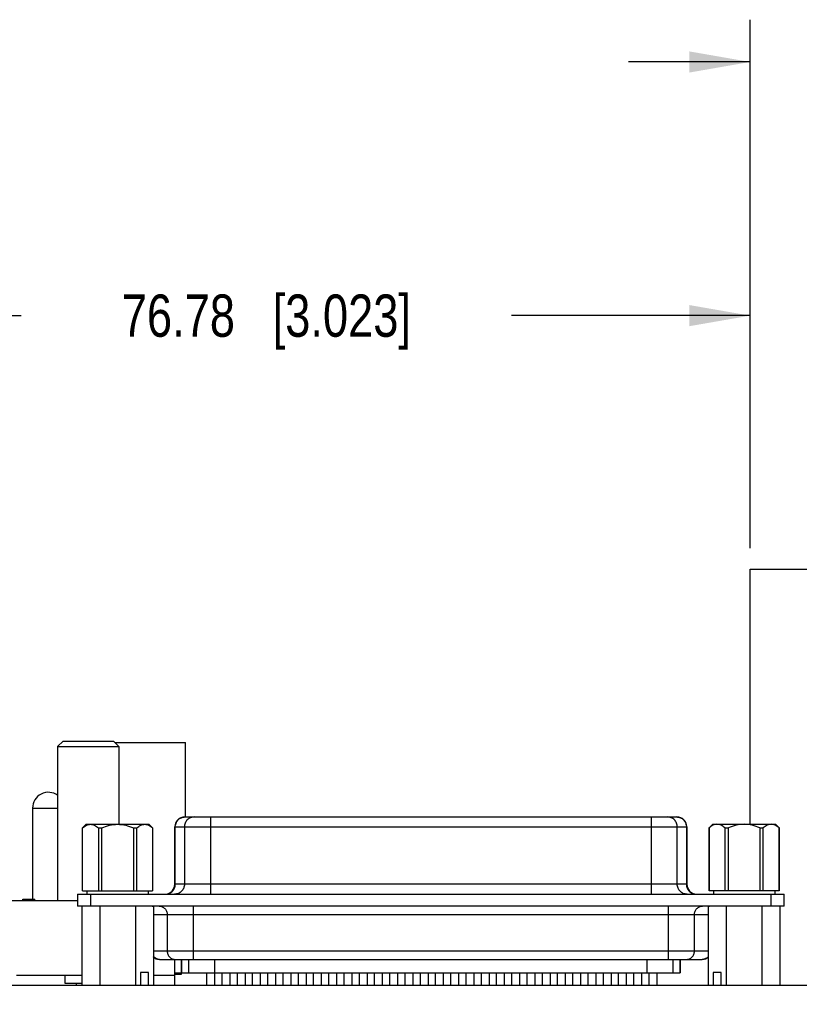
# Model space of a CAD drawing. Header units: inches. Extents: x 0 to 34, y 0 to 22.
# Tile 8 of 38: x 23.7 to 26, y 7.6 to 10.5. Entities that reach past the tile are written whole.
import ezdxf

# ---------------------------------------------------------------- set-up
doc = ezdxf.new("R2010")
doc.units = ezdxf.units.IN
doc.header["$LTSCALE"] = 1.87
doc.header["$MEASUREMENT"] = 0
doc.layers.get('0').update_dxf_attribs({"linetype": 'CONTINUOUS'})
doc.layers.add('DIMENSIONS', color=7, linetype='CONTINUOUS')
doc.styles.get("Standard").update_dxf_attribs({"font": 'txt', "width": 0.8})
doc.dimstyles.new('DIMSTYLE_2', dxfattribs={"dimtxt": 0.125, "dimasz": 0.18, "dimexe": 0.125, "dimexo": 0.0625, "dimgap": 0.0625, "dimtad": 0, "dimtih": 1, "dimtoh": 1, "dimzin": 0, "dimdsep": 46, "dimtxsty": 'STANDARD', "dimblk": '_FILLED', "dimblk1": '_FILLED', "dimblk2": '_FILLED', "dimcen": 0.09, "dimazin": 0, "dimtp": 0.01, "dimtm": 0.01, "dimtfac": 1, "dimtofl": 0, "dimtmove": 0, "dimatfit": 3, "dimldrblk": '_FILLED', "dimfxl": 1, "dimtolj": 1, "dimtzin": 0, "dimarcsym": 0})

# ---------------------------------------------------------------- blocks, each defined once
blk = doc.blocks.new('_FILLED')
at = {"color": 0, "linetype": 'BYBLOCK'}
blk.add_solid([(0, 0), (-1, 0.174), (-1, -0.174)], dxfattribs=at)
blk = doc.blocks.new('*D26')
at = {"layer": 'DIMENSIONS', "color": 2, "linetype": 'CONTINUOUS'}
for p, q in [((26.7835, 8.8645), (28.6193, 8.8645)), ((28.4943, 8.8645), (28.4943, 7.8207)), ((28.4943, 6.5268), (28.4943, 7.5707)), ((25.7048, 6.5268), (28.6193, 6.5268))]:
    blk.add_line(p, q, dxfattribs=at)
at = {"layer": 'DIMENSIONS', "color": 2, "linetype": 'CONTINUOUS', "xscale": 0.18, "yscale": 0.18, "zscale": 0.18}
for p, rotation in [((28.4943, 8.8645), 90), ((28.4943, 6.5268), 270)]:
    blk.add_blockref('_FILLED', p, dxfattribs=dict(at, rotation=rotation))
at = {"layer": 'DIMENSIONS', "color": 2, "linetype": 'CONTINUOUS', "insert": (28.4943, 7.7582), "char_height": 0.125, "width": 1.525, "attachment_point": 2, "line_spacing_factor": 0.9}
blk.add_mtext('(59.38{\\ftxt.shx;\\W1.000000;\\H0.125000; }[2.338])', dxfattribs=at)
blk = doc.blocks.new('*D28')
at = {"layer": 'DIMENSIONS', "color": 2, "linetype": 'CONTINUOUS'}
for p, q in [((25.8591, 8.9152), (25.8591, 10.4777)), ((26.8315, 8.9152), (26.8315, 10.4777)), ((25.8591, 10.3527), (25.4991, 10.3527)), ((26.8315, 10.3527), (27.2242, 10.3527))]:
    blk.add_line(p, q, dxfattribs=at)
at = {"layer": 'DIMENSIONS', "color": 2, "linetype": 'CONTINUOUS', "xscale": 0.18, "yscale": 0.18, "zscale": 0.18}
blk.add_blockref('_FILLED', (25.8591, 10.3527), dxfattribs=at)
at = {"layer": 'DIMENSIONS', "color": 2, "linetype": 'CONTINUOUS', "xscale": 0.18, "yscale": 0.18, "zscale": 0.18, "rotation": 180}
blk.add_blockref('_FILLED', (26.8315, 10.3527), dxfattribs=at)
at = {"layer": 'DIMENSIONS', "color": 2, "linetype": 'CONTINUOUS', "insert": (27.2867, 10.4152), "char_height": 0.125, "width": 1.225, "attachment_point": 1, "line_spacing_factor": 0.9}
blk.add_mtext('24.70{\\ftxt.shx;\\W1.000000;\\H0.125000; }[.972]', dxfattribs=at)
blk = doc.blocks.new('*D29')
at = {"layer": 'DIMENSIONS', "color": 2, "linetype": 'CONTINUOUS'}
for p, q in [((22.8363, 7.6843), (22.8363, 9.7277)), ((25.8591, 8.9152), (25.8591, 9.7277)), ((22.8363, 9.6027), (23.7041, 9.6027)), ((25.8591, 9.6027), (25.1541, 9.6027))]:
    blk.add_line(p, q, dxfattribs=at)
at = {"layer": 'DIMENSIONS', "color": 2, "linetype": 'CONTINUOUS', "xscale": 0.18, "yscale": 0.18, "zscale": 0.18, "rotation": 180}
blk.add_blockref('_FILLED', (22.8363, 9.6027), dxfattribs=at)
at = {"layer": 'DIMENSIONS', "color": 2, "linetype": 'CONTINUOUS', "xscale": 0.18, "yscale": 0.18, "zscale": 0.18}
blk.add_blockref('_FILLED', (25.8591, 9.6027), dxfattribs=at)
at = {"layer": 'DIMENSIONS', "color": 2, "linetype": 'CONTINUOUS', "insert": (24.4291, 9.6652), "char_height": 0.125, "width": 1.325, "attachment_point": 2, "line_spacing_factor": 0.9}
blk.add_mtext('76.78{\\ftxt.shx;\\W1.000000;\\H0.125000; }[3.023]', dxfattribs=at)

msp = doc.modelspace()

# ---------------------------------------------------------------- linework, layer by layer
at = {"color": 7, "linetype": 'CONTINUOUS'}
for p, q in [((25.8591, 8.0988), (25.8591, 8.8527)), ((25.8591, 8.8527), (26.8315, 8.8527)), ((23.8121, 8.3291), (23.8279, 8.3448)), ((23.8121, 8.3291), (23.8121, 7.8724)), ((23.8121, 8.3291), (23.9932, 8.3291)), ((23.8279, 8.3448), (23.9775, 8.3448)), ((23.9932, 8.3291), (23.9775, 8.3448)), ((23.9814, 8.3409), (24.1901, 8.3409)), ((23.9932, 8.3291), (23.9932, 8.0988)), ((24.1901, 8.1204), (24.1901, 8.3409)), ((23.7378, 8.1465), (23.7378, 7.8775)), ((23.7378, 8.1465), (23.8121, 8.1465)), ((23.8857, 8.0878), (23.8968, 8.0988)), ((23.8968, 8.0988), (24.0818, 8.0988)), ((24.0818, 8.0988), (24.0928, 8.0878)), ((24.1881, 8.1204), (25.6425, 8.1204)), ((24.2644, 7.8921), (24.2644, 8.1204)), ((25.5662, 8.1204), (25.5662, 7.8921)), ((25.7487, 8.0988), (25.7377, 8.0878)), ((25.7487, 8.0988), (25.9338, 8.0988)), ((25.9448, 8.0878), (25.9338, 8.0988)), ((23.8857, 7.9019), (23.8857, 8.0878)), ((23.8857, 8.0878), (23.8859, 8.0878)), ((23.8859, 7.9019), (23.8859, 8.0878)), ((23.9324, 8.0878), (23.9324, 7.9019)), ((23.9324, 8.0878), (23.9428, 8.0878)), ((23.9428, 7.9019), (23.9428, 8.0878)), ((24.0358, 8.0878), (24.0358, 7.9019)), ((24.0358, 8.0878), (24.0462, 8.0878)), ((24.0462, 7.9019), (24.0462, 8.0878)), ((24.0927, 8.0878), (24.0927, 7.9019)), ((24.0928, 8.0878), (24.0928, 7.9019)), ((24.1586, 7.9216), (24.1586, 8.0909)), ((24.1586, 8.0909), (25.672, 8.0909)), ((24.1598, 7.9216), (24.1598, 8.0909)), ((24.1868, 8.0909), (24.1868, 7.9216)), ((25.6437, 7.9216), (25.6437, 8.0909)), ((25.6708, 8.0909), (25.6708, 7.9216)), ((25.672, 8.0909), (25.672, 7.9216)), ((25.7377, 8.0878), (25.7379, 8.0878)), ((25.7377, 8.0878), (25.7377, 7.9019)), ((25.7379, 7.9019), (25.7379, 8.0878)), ((25.7844, 8.0878), (25.7948, 8.0878)), ((25.7844, 8.0878), (25.7844, 7.9019)), ((25.7948, 7.9019), (25.7948, 8.0878)), ((25.8877, 8.0878), (25.8981, 8.0878)), ((25.8877, 8.0878), (25.8877, 7.9019)), ((25.8981, 7.9019), (25.8981, 8.0878)), ((25.9446, 8.0878), (25.9446, 7.9019)), ((25.9448, 7.9019), (25.9448, 8.0878)), ((25.672, 7.9216), (24.1586, 7.9216)), ((23.8712, 7.8921), (23.8712, 7.8567)), ((23.8712, 7.8921), (25.9594, 7.8921)), ((23.8859, 7.9019), (24.0928, 7.9019)), ((23.8987, 7.9019), (23.8987, 7.8921)), ((23.9105, 7.8567), (23.9105, 7.8921)), ((24.0798, 7.9019), (24.0798, 7.8921)), ((25.9448, 7.9019), (25.7379, 7.9019)), ((25.7507, 7.9019), (25.7507, 7.8921)), ((25.92, 7.8921), (25.92, 7.8567)), ((25.9318, 7.9019), (25.9318, 7.8921)), ((25.9594, 7.8567), (25.9594, 7.8921)), ((23.8712, 7.8724), (23.6533, 7.8724)), ((23.709, 7.8724), (23.709, 7.8775)), ((23.709, 7.8775), (23.7444, 7.8775)), ((23.7173, 7.8724), (23.7173, 7.8775)), ((23.7195, 7.8724), (23.7195, 7.8775)), ((23.7444, 7.8724), (23.7444, 7.8775)), ((25.9594, 7.8567), (23.8712, 7.8567)), ((23.8836, 7.8567), (23.8836, 7.6218)), ((23.9364, 7.8567), (23.9364, 7.6218)), ((24.0421, 7.8567), (24.0421, 7.6218)), ((24.095, 7.8547), (24.095, 7.6218)), ((24.095, 7.832), (25.7355, 7.832)), ((24.1359, 7.832), (24.1359, 7.7238)), ((24.2135, 7.6992), (24.2135, 7.8567)), ((25.6171, 7.8567), (25.6171, 7.6992)), ((25.6946, 7.7238), (25.6946, 7.832)), ((25.7355, 7.8547), (25.7355, 7.6218)), ((25.7884, 7.8567), (25.7884, 7.6218)), ((25.8941, 7.8567), (25.8941, 7.6218)), ((25.9469, 7.8567), (25.9469, 7.6218)), ((25.7355, 7.7238), (24.095, 7.7238)), ((24.1127, 7.6992), (25.7178, 7.6992)), ((24.1586, 7.6218), (24.1586, 7.6992)), ((24.1778, 7.6598), (24.1778, 7.6992)), ((24.179, 7.6598), (24.179, 7.6992)), ((24.1992, 7.6992), (24.1992, 7.6598)), ((24.2767, 7.6598), (24.2767, 7.6992)), ((25.5538, 7.6992), (25.5538, 7.6598)), ((25.6314, 7.6598), (25.6314, 7.6992)), ((25.6515, 7.6992), (25.6515, 7.6598)), ((25.6527, 7.6992), (25.6527, 7.6598)), ((24.0568, 7.661), (24.0568, 7.6218)), ((24.0804, 7.661), (24.0568, 7.661)), ((24.0804, 7.6218), (24.0804, 7.661)), ((24.1586, 7.6598), (25.6527, 7.6598)), ((24.1639, 7.6598), (24.1639, 7.6547)), ((24.1689, 7.6598), (24.1689, 7.6547)), ((24.1723, 7.6598), (24.1723, 7.6547)), ((24.1757, 7.6598), (24.1757, 7.6547)), ((24.1774, 7.6598), (24.1774, 7.6547)), ((24.2523, 7.6598), (24.2523, 7.6218)), ((24.2759, 7.6598), (24.2759, 7.6218)), ((24.2974, 7.6598), (24.2974, 7.6218)), ((24.321, 7.6598), (24.321, 7.6218)), ((24.3424, 7.6598), (24.3424, 7.6218)), ((24.3661, 7.6598), (24.3661, 7.6218)), ((24.3875, 7.6598), (24.3875, 7.6218)), ((24.4111, 7.6598), (24.4111, 7.6218)), ((24.4326, 7.6598), (24.4326, 7.6218)), ((24.4562, 7.6598), (24.4562, 7.6218)), ((24.4777, 7.6598), (24.4777, 7.6218)), ((24.5013, 7.6598), (24.5013, 7.6218)), ((24.5228, 7.6598), (24.5228, 7.6218)), ((24.5464, 7.6598), (24.5464, 7.6218)), ((24.5678, 7.6598), (24.5678, 7.6218)), ((24.5915, 7.6598), (24.5915, 7.6218)), ((24.6129, 7.6598), (24.6129, 7.6218)), ((24.6365, 7.6598), (24.6365, 7.6218)), ((24.658, 7.6598), (24.658, 7.6218)), ((24.6816, 7.6598), (24.6816, 7.6218)), ((24.7031, 7.6598), (24.7031, 7.6218)), ((24.7267, 7.6598), (24.7267, 7.6218)), ((24.7481, 7.6598), (24.7481, 7.6218)), ((24.7718, 7.6598), (24.7718, 7.6218)), ((24.7932, 7.6598), (24.7932, 7.6218)), ((24.8168, 7.6598), (24.8168, 7.6218)), ((24.8383, 7.6598), (24.8383, 7.6218)), ((24.8619, 7.6598), (24.8619, 7.6218)), ((24.8834, 7.6598), (24.8834, 7.6218)), ((24.907, 7.6598), (24.907, 7.6218)), ((24.9285, 7.6598), (24.9285, 7.6218)), ((24.9521, 7.6598), (24.9521, 7.6218)), ((24.9735, 7.6598), (24.9735, 7.6218)), ((24.9972, 7.6598), (24.9972, 7.6218)), ((25.0186, 7.6598), (25.0186, 7.6218)), ((25.0422, 7.6598), (25.0422, 7.6218)), ((25.0637, 7.6598), (25.0637, 7.6218)), ((25.0873, 7.6598), (25.0873, 7.6218)), ((25.1088, 7.6598), (25.1088, 7.6218)), ((25.1324, 7.6598), (25.1324, 7.6218)), ((25.1539, 7.6598), (25.1539, 7.6218)), ((25.1775, 7.6598), (25.1775, 7.6218)), ((25.1989, 7.6598), (25.1989, 7.6218)), ((25.2226, 7.6598), (25.2226, 7.6218)), ((25.244, 7.6598), (25.244, 7.6218)), ((25.2676, 7.6598), (25.2676, 7.6218)), ((25.2891, 7.6598), (25.2891, 7.6218)), ((25.3127, 7.6598), (25.3127, 7.6218)), ((25.3342, 7.6598), (25.3342, 7.6218)), ((25.3578, 7.6598), (25.3578, 7.6218)), ((25.3793, 7.6598), (25.3793, 7.6218)), ((25.4029, 7.6598), (25.4029, 7.6218)), ((25.4243, 7.6598), (25.4243, 7.6218)), ((25.448, 7.6598), (25.448, 7.6218)), ((25.4694, 7.6598), (25.4694, 7.6218)), ((25.493, 7.6598), (25.493, 7.6218)), ((25.5145, 7.6598), (25.5145, 7.6218)), ((25.5381, 7.6598), (25.5381, 7.6218)), ((25.5596, 7.6598), (25.5596, 7.6218)), ((25.5832, 7.6598), (25.5832, 7.6218)), ((25.7738, 7.661), (25.7502, 7.661)), ((25.7502, 7.661), (25.7502, 7.6218)), ((25.7738, 7.6218), (25.7738, 7.661)), ((23.8836, 7.6519), (23.6907, 7.6519)), ((23.8346, 7.6283), (23.8346, 7.6519)), ((23.8836, 7.6283), (23.8346, 7.6283)), ((23.8672, 7.6283), (23.8672, 7.6218)), ((24.1586, 7.6519), (24.095, 7.6519)), ((24.1774, 7.6547), (24.1586, 7.6547))]:
    msp.add_line(p, q, dxfattribs=at)
at = {"color": 3, "linetype": 'CONTINUOUS'}
msp.add_line((26.9353, 7.6218), (22.8953, 7.6218), dxfattribs=at)
at = {"color": 7, "linetype": 'CONTINUOUS'}
for centre, radius, start, end in [((23.7846, 8.1465), 0.0468, 53.5557, 180), ((24.1881, 8.0909), 0.0295, 90, 180), ((25.6425, 8.0909), 0.0295, 0, 90), ((24.129, 7.9216), 0.0295, 273.1654, 360), ((25.7015, 7.9216), 0.0295, 180, 266.8346), ((24.1127, 7.7238), 0.0246, 223.251, 270), ((25.7178, 7.7238), 0.0246, 270, 316.6919)]:
    msp.add_arc(centre, radius, start, end, dxfattribs=at)
for centre, ratio, start_param, end_param in [((24.0875, 7.832), 0.777862, -0.401642, 0), ((25.743, 7.832), 0.7781, 0, 0.402163)]:
    msp.add_ellipse(centre, major_axis=(0, 0.0246), ratio=ratio, start_param=start_param, end_param=end_param, dxfattribs=at)
for points, knots in [([(23.8859, 8.0878), (23.8894, 8.0908), (23.8948, 8.095), (23.903, 8.0982), (23.9071, 8.0988), (23.9092, 8.0988)], [0, 0, 0, 0, 0.52857, 0.76941, 1, 1, 1, 1]), ([(23.9092, 8.0988), (23.9112, 8.0988), (23.9153, 8.0982), (23.9235, 8.095), (23.929, 8.0908), (23.9324, 8.0878)], [0, 0, 0, 0, 0.230584, 0.471417, 1, 1, 1, 1]), ([(23.9428, 8.0878), (23.9501, 8.091), (23.9652, 8.0966), (23.9813, 8.0988), (23.9893, 8.0988)], [0, 0, 0, 0, 0.500207, 1, 1, 1, 1]), ([(23.9893, 8.0988), (23.9973, 8.0988), (24.0134, 8.0966), (24.0285, 8.091), (24.0358, 8.0878)], [0, 0, 0, 0, 0.499789, 1, 1, 1, 1]), ([(24.0462, 8.0878), (24.0496, 8.0908), (24.0551, 8.095), (24.0633, 8.0982), (24.0674, 8.0988), (24.0694, 8.0988)], [0, 0, 0, 0, 0.52857, 0.76941, 1, 1, 1, 1]), ([(24.0694, 8.0988), (24.0714, 8.0988), (24.0756, 8.0982), (24.0838, 8.095), (24.0892, 8.0908), (24.0927, 8.0878)], [0, 0, 0, 0, 0.230584, 0.471417, 1, 1, 1, 1]), ([(24.1598, 8.0909), (24.1598, 8.0947), (24.1613, 8.1025), (24.1677, 8.1123), (24.1774, 8.1189), (24.1851, 8.1204), (24.1888, 8.1204)], [0, 0, 0, 0, 0.251797, 0.5025, 0.75174, 1, 1, 1, 1]), ([(24.2159, 8.1204), (24.2121, 8.1204), (24.2045, 8.1189), (24.1948, 8.1123), (24.1883, 8.1025), (24.1868, 8.0947), (24.1868, 8.0909)], [0, 0, 0, 0, 0.24826, 0.4975, 0.748203, 1, 1, 1, 1]), ([(25.6437, 8.0909), (25.6437, 8.0947), (25.6422, 8.1025), (25.6358, 8.1123), (25.6261, 8.1189), (25.6184, 8.1204), (25.6146, 8.1204)], [0, 0, 0, 0, 0.251797, 0.5025, 0.75174, 1, 1, 1, 1]), ([(25.6417, 8.1204), (25.6455, 8.1204), (25.6532, 8.1189), (25.6628, 8.1123), (25.6693, 8.1025), (25.6708, 8.0947), (25.6708, 8.0909)], [0, 0, 0, 0, 0.24826, 0.4975, 0.748203, 1, 1, 1, 1]), ([(25.7611, 8.0988), (25.7591, 8.0988), (25.755, 8.0982), (25.7468, 8.095), (25.7413, 8.0908), (25.7379, 8.0878)], [0, 0, 0, 0, 0.23057, 0.471396, 1, 1, 1, 1]), ([(25.7844, 8.0878), (25.7809, 8.0908), (25.7755, 8.095), (25.7673, 8.0982), (25.7632, 8.0988), (25.7611, 8.0988)], [0, 0, 0, 0, 0.528584, 0.76942, 1, 1, 1, 1]), ([(25.8413, 8.0988), (25.8333, 8.0988), (25.8172, 8.0966), (25.8021, 8.091), (25.7948, 8.0878)], [0, 0, 0, 0, 0.499775, 1, 1, 1, 1]), ([(25.8877, 8.0878), (25.8804, 8.091), (25.8653, 8.0966), (25.8493, 8.0988), (25.8413, 8.0988)], [0, 0, 0, 0, 0.500235, 1, 1, 1, 1]), ([(25.9214, 8.0988), (25.9194, 8.0988), (25.9152, 8.0982), (25.907, 8.095), (25.9016, 8.0908), (25.8981, 8.0878)], [0, 0, 0, 0, 0.23057, 0.471396, 1, 1, 1, 1]), ([(25.9446, 8.0878), (25.9412, 8.0908), (25.9357, 8.095), (25.9275, 8.0982), (25.9234, 8.0988), (25.9214, 8.0988)], [0, 0, 0, 0, 0.528584, 0.76942, 1, 1, 1, 1]), ([(24.1307, 7.8921), (24.1345, 7.8921), (24.1421, 7.8936), (24.1518, 7.9002), (24.1583, 7.91), (24.1598, 7.9178), (24.1598, 7.9216)], [0, 0, 0, 0, 0.24826, 0.4975, 0.748203, 1, 1, 1, 1]), ([(24.1868, 7.9216), (24.1868, 7.9178), (24.1853, 7.91), (24.1789, 7.9002), (24.1692, 7.8936), (24.1615, 7.8921), (24.1578, 7.8921)], [0, 0, 0, 0, 0.251797, 0.5025, 0.75174, 1, 1, 1, 1]), ([(25.6728, 7.8921), (25.669, 7.8921), (25.6613, 7.8936), (25.6517, 7.9002), (25.6452, 7.91), (25.6437, 7.9178), (25.6437, 7.9216)], [0, 0, 0, 0, 0.24826, 0.4975, 0.748203, 1, 1, 1, 1]), ([(25.6708, 7.9216), (25.6708, 7.9178), (25.6723, 7.91), (25.6787, 7.9002), (25.6884, 7.8936), (25.6961, 7.8921), (25.6999, 7.8921)], [0, 0, 0, 0, 0.251797, 0.5025, 0.75174, 1, 1, 1, 1]), ([(24.1117, 7.8567), (24.1149, 7.8567), (24.1213, 7.8554), (24.1293, 7.8499), (24.1347, 7.8417), (24.1359, 7.8352), (24.1359, 7.832)], [0, 0, 0, 0, 0.24826, 0.4975, 0.748203, 1, 1, 1, 1]), ([(25.6946, 7.832), (25.6946, 7.8352), (25.6959, 7.8417), (25.7012, 7.8499), (25.7093, 7.8554), (25.7157, 7.8567), (25.7188, 7.8567)], [0, 0, 0, 0, 0.251797, 0.5025, 0.75174, 1, 1, 1, 1]), ([(24.1359, 7.7238), (24.1359, 7.7206), (24.1372, 7.7141), (24.1426, 7.706), (24.1506, 7.7005), (24.157, 7.6992), (24.1602, 7.6992)], [0, 0, 0, 0, 0.251797, 0.5025, 0.75174, 1, 1, 1, 1]), ([(25.6704, 7.6992), (25.6735, 7.6992), (25.6799, 7.7005), (25.688, 7.706), (25.6934, 7.7141), (25.6946, 7.7206), (25.6946, 7.7238)], [0, 0, 0, 0, 0.24826, 0.4975, 0.748203, 1, 1, 1, 1]), ([(24.1135, 7.6992), (24.11, 7.6992), (24.1028, 7.7008), (24.0971, 7.7054), (24.0948, 7.7081)], [0, 0, 0, 0, 0.498785, 1, 1, 1, 1]), ([(25.7357, 7.7081), (25.7335, 7.7053), (25.7277, 7.7008), (25.7206, 7.6992), (25.717, 7.6992)], [0, 0, 0, 0, 0.501213, 1, 1, 1, 1])]:
    msp.add_open_spline(points, degree=3, knots=knots, dxfattribs=at)

# ---------------------------------------------------------------- dimensions: what is measured, and where the dimension line sits
at = {"layer": 'DIMENSIONS', "color": 2, "linetype": 'CONTINUOUS'}
for base, p1, p2, picture, middle in [((25.8591, 10.3527), (26.8315, 8.8527), (25.8591, 8.8527), '*D28', (27.8992, 10.3527)), ((22.8363, 9.6027), (25.8591, 8.8527), (22.8363, 7.6218), '*D29', (24.4291, 9.6027))]:
    dim = msp.add_linear_dim(base=base, p1=p1, p2=p2, angle=180, dimstyle='DIMSTYLE_2', dxfattribs=at)
    dim.commit()
    dim.dimension.update_dxf_attribs({"geometry": picture, "text_midpoint": middle, "dimtype": 160})
dim = msp.add_linear_dim(base=(28.4943, 8.8645), p1=(25.6423, 6.5268), p2=(26.721, 8.8645), angle=90, text='(<>)', dimstyle='DIMSTYLE_2', dxfattribs=at)
dim.commit()
dim.dimension.update_dxf_attribs({"geometry": '*D26', "text_midpoint": (28.4943, 7.6957), "dimtype": 160})

doc.saveas('drawing.dxf')
